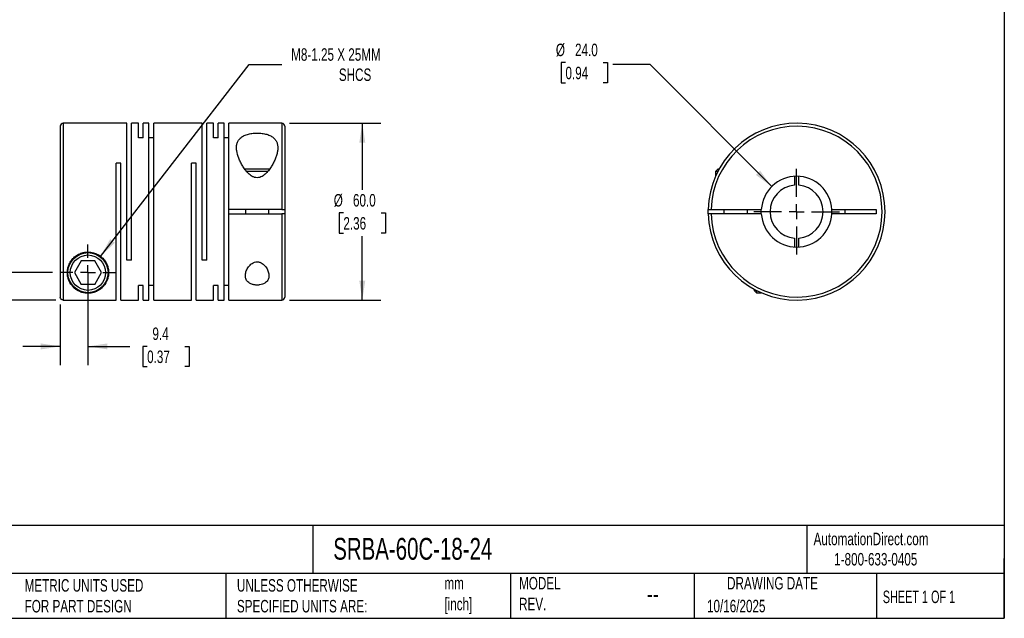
# Model space of a CAD drawing. Header units: millimetres. Extents: x 13 to 546, y 13 to 419.
# Tile 2 of 3: x 212 to 546, y 13 to 216. Entities that reach past the tile are written whole.
import ezdxf

# ---------------------------------------------------------------- set-up
doc = ezdxf.new("R2010")
doc.units = ezdxf.units.MM
doc.header["$LTSCALE"] = 2
doc.linetypes.add('SLD-Center', pattern=[19.05, 15.24, -1.27, 1.27, -1.27])
doc.linetypes.add('SLD-Solid', pattern=[0])
doc.layers.add('CENTER', color=40, linetype='SLD-Center')
doc.layers.add('DIMENSIONS', color=140, linetype='SLD-Solid', lineweight=25)
doc.layers.add('TEXT', color=140, linetype='SLD-Solid', lineweight=25)
doc.styles.add('SLDTEXTSTYLE0', font='TXT', dxfattribs={"width": 0.7})
doc.styles.add('SLDTEXTSTYLE1', font='TXT', dxfattribs={"width": 0.65})
doc.dimstyles.new('SLDDIMSTYLE0', dxfattribs={"dimtxt": 4.316016, "dimasz": 6.604, "dimexe": 0, "dimexo": 0.0625, "dimgap": 1.079004, "dimtad": 0, "dimtih": 1, "dimtoh": 1, "dimdec": 1, "dimrnd": 1e-09, "dimzin": 12, "dimdsep": 46, "dimtxsty": 'SLDTEXTSTYLE0', "dimsah": 1, "dimcen": 0.09, "dimadec": 0, "dimazin": 3, "dimtfac": 1, "dimtdec": 1, "dimtmove": 0, "dimatfit": 0, "dimfxl": 0, "dimfrac": 2, "dimtolj": 1, "dimtzin": 12, "dimarcsym": 0})
doc.dimstyles.new('SLDDIMSTYLE1', dxfattribs={"dimtxt": 4.316016, "dimasz": 6.604, "dimexe": 0, "dimexo": 0.0625, "dimgap": 1.079004, "dimtad": 0, "dimtih": 1, "dimtoh": 1, "dimdec": 1, "dimrnd": 1e-09, "dimzin": 12, "dimdsep": 46, "dimtxsty": 'SLDTEXTSTYLE0', "dimsah": 1, "dimcen": 0, "dimadec": 0, "dimazin": 3, "dimtfac": 1, "dimtdec": 1, "dimtofl": 0, "dimtmove": 0, "dimatfit": 3, "dimfxl": 0, "dimfrac": 2, "dimtolj": 1, "dimtzin": 12, "dimarcsym": 0})
doc.dimstyles.new('SLDDIMSTYLE2', dxfattribs={"dimtxt": 4.316016, "dimasz": 6.604, "dimexe": 0, "dimexo": 0.0625, "dimgap": 1.079004, "dimtad": 0, "dimtih": 1, "dimtoh": 1, "dimdec": 1, "dimrnd": 1e-09, "dimzin": 4, "dimdsep": 46, "dimtxsty": 'SLDTEXTSTYLE0', "dimsah": 1, "dimcen": 0.09, "dimadec": 0, "dimazin": 1, "dimtfac": 1, "dimtdec": 1, "dimtofl": 0, "dimtmove": 0, "dimatfit": 3, "dimfxl": 0, "dimfrac": 2, "dimtolj": 1, "dimtzin": 12, "dimarcsym": 0})
doc.dimstyles.new('SLDDIMSTYLE3', dxfattribs={"dimtxt": 4.316016, "dimasz": 6.604, "dimexe": 0, "dimexo": 0.0625, "dimgap": 1.079004, "dimtad": 0, "dimtih": 1, "dimtoh": 1, "dimdec": 1, "dimrnd": 1e-09, "dimzin": 4, "dimdsep": 46, "dimtxsty": 'SLDTEXTSTYLE0', "dimsah": 1, "dimcen": 0, "dimadec": 0, "dimazin": 1, "dimtfac": 1, "dimtdec": 1, "dimtofl": 0, "dimtmove": 0, "dimatfit": 3, "dimfxl": 0, "dimfrac": 2, "dimtolj": 1, "dimtzin": 12, "dimarcsym": 0})

# ---------------------------------------------------------------- blocks, each defined once
blk = doc.blocks.new('_D')
at = {"layer": 'DIMENSIONS'}
for p, q in [((235.2, 127.49), (235.2, 98.64)), ((225.8, 119.2), (225.8, 98.64)), ((225.8, 104.99), (213.1, 104.99)), ((235.2, 104.99), (249.42, 104.99)), ((255.27, 104.99), (253.82, 104.99)), ((253.82, 104.99), (253.82, 98.14)), ((268.1, 104.99), (269.55, 104.99)), ((269.55, 104.99), (269.55, 98.14)), ((253.82, 98.14), (255.27, 98.14)), ((269.55, 98.14), (268.1, 98.14))]:
    blk.add_line(p, q, dxfattribs=at)
for points in [[(225.8, 104.99), (219.2, 106.01), (219.2, 103.98)], [(235.2, 104.99), (241.81, 103.98), (241.81, 106.01)]]:
    blk.add_solid(points, dxfattribs=at)
at = {"layer": 'DIMENSIONS', "char_height": 4.233, "attachment_point": 1, "style": 'SLDTEXTSTYLE0'}
for s, insert in [('9.4', (257.07, 111.42)), ('0.37', (255.27, 103.59))]:
    blk.add_mtext(s, dxfattribs=dict(at, insert=insert))
blk = doc.blocks.new('_D_1')
at = {"layer": 'DIMENSIONS'}
for p, q in [((174.38, 150.29), (172.93, 150.29)), ((172.93, 150.29), (172.93, 143.43)), ((187.21, 150.29), (188.65, 150.29)), ((188.65, 150.29), (188.65, 143.43)), ((194.99, 150.29), (207.69, 150.29)), ((207.69, 150.29), (207.69, 130.03)), ((172.93, 143.43), (174.38, 143.43)), ((188.65, 143.43), (187.21, 143.43)), ((223.12, 130.03), (201.34, 130.03)), ((224.26, 120.74), (201.34, 120.74)), ((207.69, 120.74), (207.69, 108.04))]:
    blk.add_line(p, q, dxfattribs=at)
for points in [[(207.69, 130.03), (208.7, 136.63), (206.67, 136.63)], [(207.69, 120.74), (206.67, 114.14), (208.7, 114.14)]]:
    blk.add_solid(points, dxfattribs=at)
at = {"layer": 'DIMENSIONS', "char_height": 4.233, "attachment_point": 1, "style": 'SLDTEXTSTYLE0'}
for s, insert in [('9.3', (176.18, 156.71)), ('0.37', (174.38, 148.89))]:
    blk.add_mtext(s, dxfattribs=dict(at, insert=insert))
blk = doc.blocks.new('_D_2')
at = {"layer": 'DIMENSIONS'}
for p, q in [((239.48, 135.57), (289.85, 200.73)), ((289.85, 200.73), (300.96, 200.73))]:
    blk.add_line(p, q, dxfattribs=at)
blk.add_solid([(239.48, 135.57), (244.33, 140.17), (242.72, 141.41)], dxfattribs=at)
at = {"layer": 'DIMENSIONS', "attachment_point": 1, "style": 'SLDTEXTSTYLE0'}
for s, insert, char_height in [('M8-1.25 X 25MM', (304.14, 206.19), 4.2333), ('SHCS', (320.32, 199.33), 4.233)]:
    blk.add_mtext(s, dxfattribs=dict(at, insert=insert, char_height=char_height))
blk = doc.blocks.new('_D_3')
at = {"layer": 'DIMENSIONS'}
for p, q in [((303.54, 180.73), (334.62, 180.73)), ((328.27, 180.73), (328.27, 158.12)), ((321.86, 150.29), (320.41, 150.29)), ((320.41, 150.29), (320.41, 143.43)), ((334.69, 150.29), (336.13, 150.29)), ((336.13, 150.29), (336.13, 143.43)), ((320.41, 143.43), (321.86, 143.43)), ((328.27, 120.73), (328.27, 142.46)), ((336.13, 143.43), (334.69, 143.43)), ((303.54, 120.73), (334.62, 120.73))]:
    blk.add_line(p, q, dxfattribs=at)
for points in [[(328.27, 180.73), (327.26, 174.13), (329.29, 174.13)], [(328.27, 120.73), (329.29, 127.33), (327.26, 127.33)]]:
    blk.add_solid(points, dxfattribs=at)
at = {"layer": 'DIMENSIONS', "char_height": 4.233, "attachment_point": 1, "style": 'SLDTEXTSTYLE0'}
for s, insert in [('%%c', (318.6, 156.71)), ('60.0', (325.12, 156.71)), ('2.36', (321.86, 148.89))]:
    blk.add_mtext(s, dxfattribs=dict(at, insert=insert))
blk = doc.blocks.new('SW_CENTERMARKSYMBOL_0')
at = {"layer": 'CENTER', "color": 0}
for p, q in [((0, 5.08), (0, 9.54)), ((-5.08, 0), (-9.54, 0)), ((0, 0), (-2.54, 0)), ((0, 0), (0, 2.54)), ((0, 0), (0, -2.54)), ((0, 0), (2.54, 0)), ((5.08, 0), (9.54, 0)), ((0, -5.08), (0, -9.54))]:
    blk.add_line(p, q, dxfattribs=at)
blk = doc.blocks.new('_D_4')
at = {"layer": 'DIMENSIONS'}
for p, q in [((397.21, 201.34), (395.76, 201.34)), ((395.76, 201.34), (395.76, 194.48)), ((410.03, 201.34), (411.48, 201.34)), ((411.48, 201.34), (411.48, 194.48)), ((425.99, 200.73), (413.29, 200.73)), ((467.18, 159.25), (425.99, 200.73)), ((395.76, 194.48), (397.21, 194.48)), ((411.48, 194.48), (410.03, 194.48))]:
    blk.add_line(p, q, dxfattribs=at)
blk.add_solid([(467.18, 159.25), (463.24, 164.65), (461.8, 163.22)], dxfattribs=at)
at = {"layer": 'DIMENSIONS', "char_height": 4.233, "attachment_point": 1, "style": 'SLDTEXTSTYLE0'}
for s, insert in [('%%c', (393.95, 207.76)), ('24.0', (400.46, 207.76)), ('0.94', (397.21, 199.94))]:
    blk.add_mtext(s, dxfattribs=dict(at, insert=insert))
blk = doc.blocks.new('SW_CENTERMARKSYMBOL_1')
at = {"layer": 'CENTER', "color": 0}
for p, q in [((0, 5.08), (0, 14.54)), ((-5.08, 0), (-14.54, 0)), ((0, 0), (-2.54, 0)), ((0, 0), (0, 2.54)), ((0, 0), (0, -2.54)), ((0, 0), (2.54, 0)), ((5.08, 0), (14.54, 0)), ((0, -5.08), (0, -14.54))]:
    blk.add_line(p, q, dxfattribs=at)

msp = doc.modelspace()

# ---------------------------------------------------------------- linework, layer by layer
for p, q in [((248.4, 180.73), (226.8, 180.73)), ((226.8, 180.73), (226.8, 120.74)), ((248.4, 134.23), (248.4, 180.73)), ((252.3, 180.73), (250, 180.73)), ((250, 134.23), (250, 180.73)), ((252.3, 175.79), (252.3, 180.73)), ((255.9, 180.73), (253.9, 180.73)), ((253.9, 175.79), (253.9, 180.73)), ((255.9, 120.73), (255.9, 180.73)), ((273.9, 180.73), (257.5, 180.73)), ((257.5, 120.73), (257.5, 180.73)), ((273.9, 134.23), (273.9, 180.73)), ((277.8, 180.73), (275.5, 180.73)), ((275.5, 134.23), (275.5, 180.73)), ((277.8, 175.79), (277.8, 180.73)), ((281.4, 180.73), (279.4, 180.73)), ((279.4, 175.79), (279.4, 180.73)), ((281.4, 120.73), (281.4, 180.73)), ((301, 180.73), (283, 180.73)), ((283, 151.48), (283, 180.73)), ((301, 180.73), (301, 151.48)), ((225.8, 179.73), (225.8, 121.74)), ((302, 179.73), (302, 151.48)), ((253.9, 175.79), (252.3, 175.79)), ((257.5, 175.79), (255.9, 175.79)), ((279.4, 175.79), (277.8, 175.79)), ((283, 175.79), (281.4, 175.79)), ((246.4, 167.23), (244.8, 167.23)), ((244.8, 120.74), (244.8, 167.23)), ((246.4, 120.73), (246.4, 167.23)), ((271.9, 167.23), (270.3, 167.23)), ((270.3, 120.73), (270.3, 167.23)), ((271.9, 120.73), (271.9, 167.23)), ((292.6, 165.13), (288.42, 165.13)), ((292.6, 164.33), (289.06, 164.33)), ((296.79, 165.13), (292.6, 165.13)), ((296.15, 164.33), (292.6, 164.33)), ((448.93, 165.13), (448.13, 164.33)), ((448.13, 164.33), (448.13, 162.72)), ((448.89, 164.33), (448.13, 164.33)), ((449.31, 165.13), (448.93, 165.13)), ((474.88, 162.71), (474.88, 159.7)), ((476.38, 159.7), (476.38, 162.71)), ((301, 151.48), (283, 151.48)), ((283, 149.98), (283, 151.48)), ((288.6, 151.48), (288.6, 149.98)), ((296.6, 149.98), (296.6, 151.48)), ((302, 151.48), (302, 149.98)), ((446.64, 151.48), (463.65, 151.48)), ((450.93, 151.48), (450.93, 149.98)), ((458.93, 149.98), (458.93, 151.48)), ((463.63, 150.73), (463.65, 151.48)), ((463.65, 149.98), (463.63, 150.73)), ((487.61, 151.48), (502.63, 151.48)), ((492.13, 149.98), (492.13, 151.48)), ((502.63, 151.48), (502.63, 149.98)), ((283, 120.73), (283, 149.98)), ((283, 149.98), (301, 149.98)), ((301, 149.98), (301, 120.73)), ((302, 149.98), (302, 121.73)), ((463.65, 149.98), (446.64, 149.98)), ((502.63, 149.98), (487.61, 149.98)), ((474.88, 141.76), (474.88, 138.75)), ((476.38, 138.75), (476.38, 141.76)), ((232.89, 134.03), (230.58, 130.03)), ((237.51, 134.03), (232.89, 134.03)), ((239.82, 130.03), (237.51, 134.03)), ((250, 134.23), (248.4, 134.23)), ((275.5, 134.23), (273.9, 134.23)), ((230.58, 130.03), (232.89, 126.03)), ((237.51, 126.03), (239.82, 130.03)), ((237.51, 126.03), (232.89, 126.03)), ((253.9, 125.68), (252.3, 125.68)), ((252.3, 120.73), (252.3, 125.68)), ((253.9, 120.73), (253.9, 125.68)), ((257.5, 125.68), (255.9, 125.68)), ((279.4, 125.68), (277.8, 125.68)), ((277.8, 120.73), (277.8, 125.68)), ((279.4, 120.73), (279.4, 125.68)), ((283, 125.68), (281.4, 125.68)), ((461.23, 124.41), (461.23, 124.03)), ((461.23, 124.03), (462.03, 123.23)), ((462.03, 123.99), (462.03, 123.23)), ((226.8, 120.74), (244.8, 120.74)), ((246.4, 120.73), (252.3, 120.73)), ((253.9, 120.73), (255.9, 120.73)), ((257.5, 120.73), (270.3, 120.73)), ((271.9, 120.73), (277.8, 120.73)), ((279.4, 120.73), (281.4, 120.73)), ((283, 120.73), (301, 120.73)), ((462.03, 123.23), (463.64, 123.23))]:
    msp.add_line(p, q)
at = {"flags": 128}
msp.add_lwpolyline([(445.64, 149.98), (445.63, 150.73), (445.64, 151.48)], dxfattribs=at)
for radius in [6.8, 6]:
    msp.add_circle((235.2, 130.03), radius)
for centre, radius, start, end in [((226.8, 179.73), 1, 90, 180), ((301, 179.73), 1, 0, 90), ((475.63, 150.73), 30, 181.4325, 178.5675), ((475.63, 150.73), 29, 181.482, 178.518), ((475.63, 150.73), 12, 3.5833, 176.4167), ((475.63, 150.73), 9, 94.7802, 265.2198), ((475.63, 150.73), 9, 274.7802, 85.2198), ((475.63, 150.73), 12, 356.4167, 3.5833), ((475.63, 150.73), 12, 183.5833, 356.4167), ((301, 121.73), 1, 270, 0)]:
    msp.add_arc(centre, radius, start, end)
for points, knots in [([(292.6, 162.25), (292.9, 162.25), (293.19, 162.3), (293.74, 162.46), (294.01, 162.58), (294.75, 162.99), (295.19, 163.35), (295.98, 164.13), (296.32, 164.53), (296.96, 165.37), (297.25, 165.8), (297.78, 166.66), (298.02, 167.1), (298.46, 167.99), (298.66, 168.43), (299, 169.3), (299.14, 169.73), (299.38, 170.59), (299.47, 171.01), (299.59, 171.84), (299.61, 172.25), (299.59, 173.03), (299.54, 173.41), (299.39, 173.96), (299.33, 174.14), (299.19, 174.49), (299.11, 174.65), (298.92, 174.98), (298.81, 175.13), (298.56, 175.44), (298.42, 175.58), (298.13, 175.86), (297.97, 175.99), (297.61, 176.23), (297.42, 176.34), (296.81, 176.67), (296.36, 176.84), (295.62, 177.06), (295.36, 177.13), (294.83, 177.23), (294.56, 177.28), (294, 177.35), (293.71, 177.38), (293.14, 177.41), (292.56, 177.43), (291.99, 177.41), (291.41, 177.37), (291.13, 177.34), (290.3, 177.23), (289.77, 177.12), (288.78, 176.82), (288.34, 176.64), (287.74, 176.32), (287.56, 176.21), (287.21, 175.96), (287.04, 175.83), (286.6, 175.42), (286.37, 175.12), (286.08, 174.62), (286, 174.45), (285.86, 174.11), (285.8, 173.93), (285.66, 173.39), (285.61, 173.01), (285.59, 172.21), (285.62, 171.81), (285.8, 170.57), (286.04, 169.72), (286.55, 168.41), (286.75, 167.97), (287.19, 167.09), (287.43, 166.65), (287.96, 165.79), (288.25, 165.36), (288.9, 164.51), (289.25, 164.1), (289.83, 163.53), (290.04, 163.35), (290.48, 163.01), (290.71, 162.85), (291.08, 162.64), (291.21, 162.58), (291.47, 162.47), (291.61, 162.42), (292.02, 162.29), (292.31, 162.25), (292.6, 162.25)], [0, 0, 0, 0, 0.015625, 0.015625, 0.03125, 0.03125, 0.0625, 0.0625, 0.09375, 0.09375, 0.125, 0.125, 0.15625, 0.15625, 0.1875, 0.1875, 0.21875, 0.21875, 0.25, 0.25, 0.28125, 0.28125, 0.3125, 0.3125, 0.328125, 0.328125, 0.34375, 0.34375, 0.359375, 0.359375, 0.375, 0.375, 0.390625, 0.390625, 0.40625, 0.40625, 0.4375, 0.4375, 0.453125, 0.453125, 0.46875, 0.46875, 0.484375, 0.484375, 0.5, 0.515625, 0.515625, 0.53125, 0.53125, 0.5625, 0.5625, 0.59375, 0.59375, 0.609375, 0.609375, 0.625, 0.625, 0.65625, 0.65625, 0.671875, 0.671875, 0.6875, 0.6875, 0.71875, 0.71875, 0.75, 0.75, 0.8125, 0.8125, 0.84375, 0.84375, 0.875, 0.875, 0.90625, 0.90625, 0.9375, 0.9375, 0.953125, 0.953125, 0.96875, 0.96875, 0.976563, 0.976563, 0.984375, 0.984375, 1, 1, 1, 1]), ([(301, 151.48), (301.13, 151.48), (301.26, 151.48), (301.51, 151.48), (301.62, 151.48), (301.89, 151.48), (302, 151.48), (302, 151.48)], [0, 0, 0, 0, 0.25, 0.25, 0.5, 0.5, 1, 1, 1, 1]), ([(445.64, 151.48), (445.64, 151.48), (445.67, 151.48), (445.77, 151.48), (445.84, 151.48), (446.12, 151.48), (446.38, 151.48), (446.64, 151.48)], [0, 0, 0, 0, 0.25, 0.25, 0.5, 0.5, 1, 1, 1, 1]), ([(302, 149.98), (302, 149.98), (301.98, 149.98), (301.88, 149.98), (301.8, 149.98), (301.52, 149.98), (301.27, 149.98), (301, 149.98)], [0, 0, 0, 0, 0.25, 0.25, 0.5, 0.5, 1, 1, 1, 1]), ([(446.64, 149.98), (446.51, 149.98), (446.38, 149.98), (446.14, 149.98), (446.02, 149.98), (445.75, 149.98), (445.64, 149.98), (445.64, 149.98)], [0, 0, 0, 0, 0.25, 0.25, 0.5, 0.5, 1, 1, 1, 1]), ([(228.2, 130.03), (228.2, 129.82), (228.21, 129.61), (228.25, 129.21), (228.27, 129.01), (228.38, 128.42), (228.48, 128.04), (228.87, 126.96), (229.23, 126.31), (229.91, 125.44), (230.16, 125.16), (230.71, 124.64), (231.02, 124.4), (231.68, 123.97), (232.05, 123.77), (232.66, 123.5), (232.88, 123.42), (233.34, 123.28), (233.58, 123.21), (234.11, 123.11), (234.38, 123.07), (234.96, 123.03), (235.25, 123.02), (235.68, 123.05), (235.83, 123.06), (236.11, 123.09), (236.24, 123.11), (236.64, 123.17), (236.9, 123.23), (237.37, 123.37), (237.59, 123.45), (238.01, 123.62), (238.21, 123.71), (238.78, 124), (239.11, 124.21), (239.72, 124.67), (240, 124.92), (240.51, 125.46), (240.75, 125.75), (241.38, 126.66), (241.7, 127.33), (241.97, 128.25), (242.02, 128.44), (242.1, 128.82), (242.13, 129.02), (242.2, 129.62), (242.21, 130.03), (242.16, 130.88), (242.1, 131.31), (241.88, 132.19), (241.72, 132.63), (241.3, 133.5), (241.04, 133.93), (240.57, 134.53), (240.4, 134.73), (240.03, 135.11), (239.83, 135.29), (239.2, 135.8), (238.74, 136.1), (237.71, 136.59), (237.18, 136.77), (236.33, 136.94), (236.04, 136.99), (235.47, 137.03), (235.18, 137.04), (234.61, 137.01), (234.32, 136.98), (233.75, 136.88), (233.47, 136.82), (232.93, 136.66), (232.66, 136.56), (232.15, 136.33), (231.89, 136.21), (231.17, 135.78), (230.75, 135.46), (230.17, 134.91), (229.99, 134.71), (229.66, 134.31), (229.51, 134.11), (229.09, 133.49), (228.87, 133.05), (228.52, 132.17), (228.4, 131.74), (228.24, 130.87), (228.2, 130.45), (228.2, 130.03)], [0, 0, 0, 0, 0.015625, 0.015625, 0.03125, 0.03125, 0.0625, 0.0625, 0.125, 0.125, 0.15625, 0.15625, 0.1875, 0.1875, 0.21875, 0.21875, 0.234375, 0.234375, 0.25, 0.25, 0.265625, 0.265625, 0.28125, 0.28125, 0.289063, 0.289063, 0.296875, 0.296875, 0.3125, 0.3125, 0.328125, 0.328125, 0.34375, 0.34375, 0.375, 0.375, 0.40625, 0.40625, 0.4375, 0.4375, 0.5, 0.5, 0.515625, 0.515625, 0.53125, 0.53125, 0.5625, 0.5625, 0.59375, 0.59375, 0.625, 0.625, 0.65625, 0.65625, 0.671875, 0.671875, 0.6875, 0.6875, 0.71875, 0.71875, 0.75, 0.75, 0.765625, 0.765625, 0.78125, 0.78125, 0.796875, 0.796875, 0.8125, 0.8125, 0.828125, 0.828125, 0.84375, 0.84375, 0.875, 0.875, 0.890625, 0.890625, 0.90625, 0.90625, 0.9375, 0.9375, 0.96875, 0.96875, 1, 1, 1, 1]), ([(292.6, 133.7), (292.28, 133.7), (291.96, 133.64), (291.37, 133.44), (291.1, 133.3), (290.61, 132.97), (290.39, 132.78), (289.99, 132.39), (289.82, 132.18), (289.5, 131.75), (289.36, 131.53), (289.12, 131.08), (289.01, 130.86), (288.75, 130.18), (288.64, 129.72), (288.6, 129.06), (288.6, 128.85), (288.65, 128.42), (288.69, 128.21), (288.83, 127.8), (288.92, 127.61), (289.15, 127.24), (289.3, 127.06), (289.64, 126.73), (289.83, 126.58), (290.28, 126.31), (290.53, 126.2), (290.93, 126.05), (291.08, 126.01), (291.37, 125.94), (291.52, 125.91), (291.82, 125.86), (291.98, 125.84), (292.3, 125.81), (292.61, 125.8), (292.93, 125.82), (293.25, 125.84), (293.4, 125.86), (293.86, 125.94), (294.15, 126.01), (294.69, 126.2), (294.94, 126.32), (295.38, 126.59), (295.58, 126.74), (295.91, 127.07), (296.05, 127.24), (296.29, 127.62), (296.38, 127.81), (296.51, 128.21), (296.56, 128.42), (296.61, 128.85), (296.61, 129.07), (296.56, 129.73), (296.45, 130.18), (296.1, 131.09), (295.86, 131.54), (295.39, 132.18), (295.21, 132.39), (294.81, 132.79), (294.59, 132.97), (294.1, 133.3), (293.83, 133.44), (293.39, 133.6), (293.23, 133.64), (292.92, 133.69), (292.76, 133.7), (292.6, 133.7)], [0, 0, 0, 0, 0.03125, 0.03125, 0.0625, 0.0625, 0.09375, 0.09375, 0.125, 0.125, 0.15625, 0.15625, 0.1875, 0.1875, 0.25, 0.25, 0.28125, 0.28125, 0.3125, 0.3125, 0.34375, 0.34375, 0.375, 0.375, 0.40625, 0.40625, 0.4375, 0.4375, 0.453125, 0.453125, 0.46875, 0.46875, 0.484375, 0.484375, 0.5, 0.515625, 0.515625, 0.53125, 0.53125, 0.5625, 0.5625, 0.59375, 0.59375, 0.625, 0.625, 0.65625, 0.65625, 0.6875, 0.6875, 0.71875, 0.71875, 0.75, 0.75, 0.8125, 0.8125, 0.875, 0.875, 0.90625, 0.90625, 0.9375, 0.9375, 0.96875, 0.96875, 0.984375, 0.984375, 1, 1, 1, 1]), ([(226.8, 120.74), (226.67, 120.74), (226.54, 120.77), (226.3, 120.87), (226.19, 120.94), (225.91, 121.22), (225.8, 121.48), (225.8, 121.74)], [0, 0, 0, 0, 0.25, 0.25, 0.5, 0.5, 1, 1, 1, 1])]:
    msp.add_open_spline(points, degree=3, knots=knots)
at = {"layer": 'TEXT'}
for p, q in [((546.1, 419.1), (546.1, 12.7)), ((546.1, 44.25), (12.7, 44.25)), ((311.52, 44.25), (311.52, 27.94)), ((479.15, 44.25), (479.15, 27.94)), ((546.1, 12.7), (546.1, 33.02)), ((546.1, 27.94), (12.7, 27.94)), ((282, 27.94), (282, 12.7)), ((378.6, 27.94), (378.6, 12.7)), ((440.93, 27.94), (440.93, 12.7)), ((502.7, 27.94), (502.7, 12.7)), ((12.7, 12.7), (546.1, 12.7))]:
    msp.add_line(p, q, dxfattribs=at)

# ---------------------------------------------------------------- block references
at = {"layer": 'CENTER'}
for name, p in [('SW_CENTERMARKSYMBOL_1', (475.63, 150.73)), ('SW_CENTERMARKSYMBOL_0', (235.2, 130.03))]:
    msp.add_blockref(name, p, dxfattribs=at)

# ---------------------------------------------------------------- texts
at = {"layer": 'TEXT'}
for s, insert, char_height, attachment_point, style in [('SRBA-60C-18-24', (318.42, 40), 7.4083, 1, 'SLDTEXTSTYLE0'), ('AutomationDirect.com', (481.39, 41.75), 4.2333, 1, 'SLDTEXTSTYLE0'), ('1-800-633-0405', (488.38, 34.87), 4.2333, 1, 'SLDTEXTSTYLE0'), ('MODEL ^JREV.', (381.47, 26.73), 4.2333, 1, 'SLDTEXTSTYLE0'), ('DRAWING DATE', (467.45, 26.73), 4.2333, 2, 'SLDTEXTSTYLE0'), ('METRIC UNITS USED ^JFOR PART DESIGN', (213.71, 25.99), 4.2333, 1, 'SLDTEXTSTYLE0'), ('UNLESS OTHERWISE ^JSPECIFIED UNITS ARE:', (285.74, 25.99), 4.2333, 1, 'SLDTEXTSTYLE0'), ('mm^J[inch]', (356.13, 26.72), 4.233, 1, 'SLDTEXTSTYLE0'), ('--', (424.86, 24.15), 6.35, 1, 'SLDTEXTSTYLE0'), ('SHEET 1 OF 1', (504.88, 22.1), 4.2333, 1, 'SLDTEXTSTYLE1'), ('10/16/2025', (445.23, 18.98), 4.233, 1, 'SLDTEXTSTYLE0')]:
    msp.add_mtext(s, dxfattribs=dict(at, insert=insert, char_height=char_height, attachment_point=attachment_point, style=style))

# ---------------------------------------------------------------- dimensions: what is measured, and where the dimension line sits
at = {"layer": 'DIMENSIONS'}
dim = msp.add_diameter_dim_2p(p1=(484.08, 142.21), p2=(467.18, 159.25), dimstyle='SLDDIMSTYLE3', dxfattribs=at)
dim.commit()
dim.dimension.update_dxf_attribs({"geometry": '_D_4', "text_midpoint": (403.62, 200.73), "dimtype": 163})
dim = msp.add_diameter_dim_2p(p1=(230.92, 124.49), p2=(239.48, 135.57), text='M8-1.25 X 25MM\\PSHCS', dimstyle='SLDDIMSTYLE1', override={"dimpost": '<>'}, dxfattribs=at)
dim.commit()
dim.dimension.update_dxf_attribs({"geometry": '_D_2', "text_midpoint": (328.27, 200.73), "dimtype": 163})
dim = msp.add_linear_dim(base=(328.27, 120.73), p1=(301, 180.73), p2=(301, 120.73), angle=90, text='%%c<>', dimstyle='SLDDIMSTYLE2', dxfattribs=at)
dim.commit()
dim.dimension.update_dxf_attribs({"geometry": '_D_3', "text_midpoint": (328.27, 150.29), "dimtype": 160})
dim = msp.add_linear_dim(base=(207.69, 130.03), p1=(226.8, 120.74), p2=(225.66, 130.03), angle=90, dimstyle='SLDDIMSTYLE0', dxfattribs=at)
dim.commit()
dim.dimension.update_dxf_attribs({"geometry": '_D_1', "text_midpoint": (207.69, 150.29), "dimtype": 160})
dim = msp.add_linear_dim(base=(235.2, 104.99), p1=(225.8, 121.74), p2=(235.2, 130.03), dimstyle='SLDDIMSTYLE0', dxfattribs=at)
dim.commit()
dim.dimension.update_dxf_attribs({"geometry": '_D', "text_midpoint": (261.69, 104.99), "dimtype": 160})

doc.saveas('drawing.dxf')
